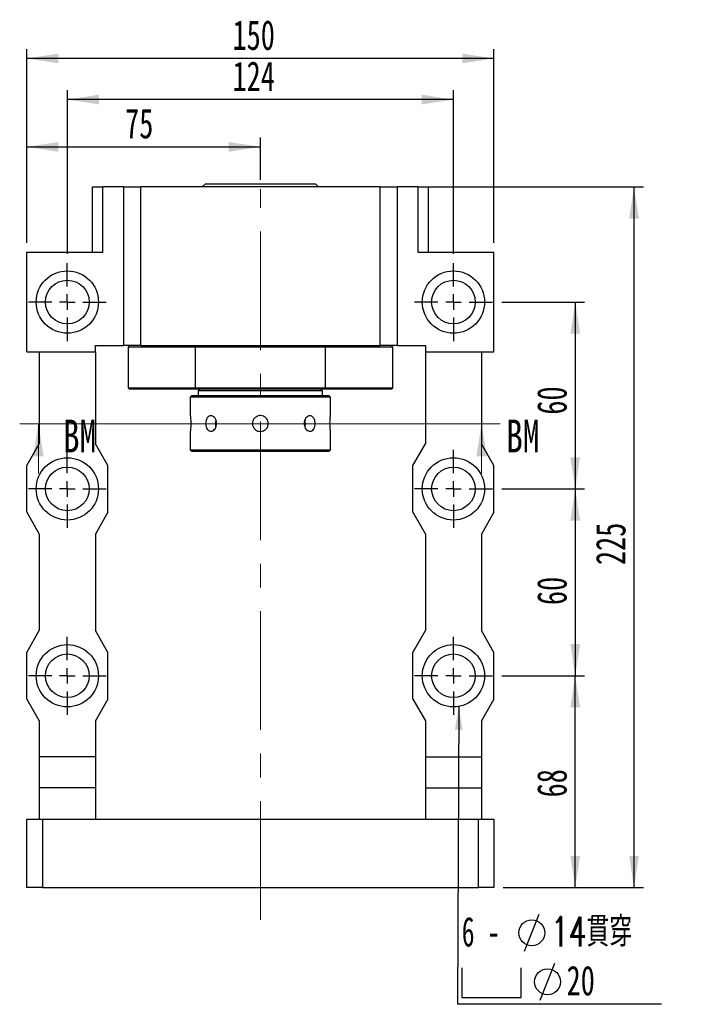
# Paper-space layout 'MBCS25W-G' of a CAD drawing. Header units: millimetres. Extents: x 30 to 286, y 8 to 200.
# Tile 2 of 5: x 32 to 105, y 95 to 200. Entities that reach past the tile are written whole.
import ezdxf

# ---------------------------------------------------------------- set-up
doc = ezdxf.new("R2010")
doc.units = ezdxf.units.MM
doc.linetypes.add('CENTERX2', pattern=[20.32, 12.7, -2.54, 2.54, -2.54])
doc.layers.add('圖層0', color=7, linetype='Continuous')
doc.styles.add('SLDTEXTSTYLE0', font='TXT', dxfattribs={"width": 0.7})
doc.styles.add('SLDTEXTSTYLE1', font='TXT', dxfattribs={"width": 0.7, "bigfont": 'bigfont'})
doc.styles.add('SLDTEXTSTYLE3', font='TXT', dxfattribs={"width": 0.75})
doc.styles.add('SLDTEXTSTYLE4', font='TXT', dxfattribs={"width": 0.633333})
doc.dimstyles.new('SLDDIMSTYLE2', dxfattribs={"dimtxt": 0.18, "dimasz": 2.5, "dimexe": 0, "dimexo": 0.0625, "dimgap": 0, "dimtad": 0, "dimtih": 1, "dimtoh": 1, "dimdec": 0, "dimrnd": 1e-09, "dimzin": 0, "dimdsep": 46, "dimtxsty": 'Standard', "dimsah": 1, "dimcen": 0.09, "dimadec": 0, "dimazin": 0, "dimtfac": 2.5, "dimtdec": 0, "dimtofl": 0, "dimtmove": 0, "dimatfit": 3, "dimfxl": 0, "dimfrac": 2, "dimtolj": 1, "dimtzin": 0, "dimarcsym": 0})
doc.dimstyles.new('SLDDIMSTYLE3', dxfattribs={"dimtxt": 3.389974, "dimasz": 2.5, "dimexe": 0, "dimexo": 0.0625, "dimgap": 0.847493, "dimtad": 1, "dimlfac": 3, "dimrnd": 1e-09, "dimzin": 12, "dimdsep": 46, "dimtxsty": 'SLDTEXTSTYLE0', "dimsah": 1, "dimcen": 0.09, "dimadec": 0, "dimazin": 3, "dimtfac": 1, "dimtofl": 0, "dimtmove": 0, "dimatfit": 3, "dimfxl": 0, "dimfrac": 2, "dimtolj": 1, "dimtzin": 12, "dimarcsym": 0})

# ---------------------------------------------------------------- blocks, each defined once
blk = doc.blocks.new('_D_21')
at = {"layer": '圖層0', "color": 7}
for p, q in [((32.37, 176.52), (32.37, 187.8)), ((57.37, 183.26), (57.37, 187.8)), ((32.37, 186.8), (57.37, 186.8))]:
    blk.add_line(p, q, dxfattribs=at)
for points in [[(32.37, 186.8), (35.76, 186.27), (35.76, 187.32)], [(57.37, 186.8), (53.98, 187.32), (53.98, 186.27)]]:
    blk.add_solid(points, dxfattribs=at)
at = {"layer": '圖層0', "color": 7, "insert": (42.89, 190.89), "char_height": 3.175, "attachment_point": 1, "style": 'SLDTEXTSTYLE0'}
blk.add_mtext('75', dxfattribs=at)
blk = doc.blocks.new('_D_22')
at = {"layer": '圖層0', "color": 7}
for p, q in [((36.71, 175.36), (36.71, 192.86)), ((78.04, 175.36), (78.04, 192.86)), ((78.04, 191.86), (36.71, 191.86))]:
    blk.add_line(p, q, dxfattribs=at)
for points in [[(36.71, 191.86), (40.1, 191.34), (40.1, 192.38)], [(78.04, 191.86), (74.65, 192.38), (74.65, 191.34)]]:
    blk.add_solid(points, dxfattribs=at)
at = {"layer": '圖層0', "color": 7, "insert": (54.39, 195.95), "char_height": 3.175, "attachment_point": 1, "style": 'SLDTEXTSTYLE0'}
blk.add_mtext('124', dxfattribs=at)
blk = doc.blocks.new('_D_23')
at = {"layer": '圖層0', "color": 7}
for p, q in [((32.37, 176.52), (32.37, 197.26)), ((82.37, 176.52), (82.37, 197.26)), ((82.37, 196.26), (32.37, 196.26))]:
    blk.add_line(p, q, dxfattribs=at)
for points in [[(32.37, 196.26), (35.76, 195.74), (35.76, 196.78)], [(82.37, 196.26), (78.98, 196.78), (78.98, 195.74)]]:
    blk.add_solid(points, dxfattribs=at)
at = {"layer": '圖層0', "color": 7, "insert": (54.39, 200.35), "char_height": 3.175, "attachment_point": 1, "style": 'SLDTEXTSTYLE0'}
blk.add_mtext('150', dxfattribs=at)
blk = doc.blocks.new('_D_24')
at = {"layer": '圖層0', "color": 7}
for p, q in [((83.21, 170.19), (92.08, 170.19)), ((91.08, 170.19), (91.08, 150.19)), ((83.21, 150.19), (92.08, 150.19))]:
    blk.add_line(p, q, dxfattribs=at)
for points in [[(91.08, 170.19), (90.56, 166.8), (91.6, 166.8)], [(91.08, 150.19), (91.6, 153.58), (90.56, 153.58)]]:
    blk.add_solid(points, dxfattribs=at)
at = {"layer": '圖層0', "color": 7, "insert": (86.99, 158.14), "char_height": 3.175, "attachment_point": 1, "rotation": 90, "style": 'SLDTEXTSTYLE0'}
blk.add_mtext('60', dxfattribs=at)
blk = doc.blocks.new('_D_25')
at = {"layer": '圖層0', "color": 7}
for p, q in [((83.21, 150.19), (92.08, 150.19)), ((91.08, 150.19), (91.08, 130.19)), ((83.21, 130.19), (92.08, 130.19))]:
    blk.add_line(p, q, dxfattribs=at)
for points in [[(91.08, 150.19), (90.56, 146.8), (91.6, 146.8)], [(91.08, 130.19), (91.6, 133.58), (90.56, 133.58)]]:
    blk.add_solid(points, dxfattribs=at)
at = {"layer": '圖層0', "color": 7, "insert": (86.99, 137.76), "char_height": 3.175, "attachment_point": 1, "rotation": 90, "style": 'SLDTEXTSTYLE0'}
blk.add_mtext('60', dxfattribs=at)
blk = doc.blocks.new('_D_26')
at = {"layer": '圖層0', "color": 7}
for p, q in [((75.22, 182.52), (98.37, 182.52)), ((97.37, 182.52), (97.37, 107.52)), ((83.37, 107.52), (98.37, 107.52))]:
    blk.add_line(p, q, dxfattribs=at)
for points in [[(97.37, 182.52), (96.85, 179.13), (97.9, 179.13)], [(97.37, 107.52), (97.9, 110.91), (96.85, 110.91)]]:
    blk.add_solid(points, dxfattribs=at)
at = {"layer": '圖層0', "color": 7, "insert": (93.28, 142.04), "char_height": 3.175, "attachment_point": 1, "rotation": 90, "style": 'SLDTEXTSTYLE0'}
blk.add_mtext('225', dxfattribs=at)
blk = doc.blocks.new('_D_27')
at = {"layer": '圖層0', "color": 7}
for p, q in [((83.21, 130.19), (92.08, 130.19)), ((91.08, 107.52), (91.08, 130.19)), ((83.37, 107.52), (92.08, 107.52))]:
    blk.add_line(p, q, dxfattribs=at)
for points in [[(91.08, 130.19), (90.56, 126.8), (91.6, 126.8)], [(91.08, 107.52), (91.6, 110.91), (90.56, 110.91)]]:
    blk.add_solid(points, dxfattribs=at)
at = {"layer": '圖層0', "color": 7, "insert": (86.99, 117.18), "char_height": 3.175, "attachment_point": 1, "rotation": 90, "style": 'SLDTEXTSTYLE0'}
blk.add_mtext('68', dxfattribs=at)
blk = doc.blocks.new('SW_SYMBOL_HOLE_DIAM')
at = {"layer": '圖層0', "color": 0}
blk.add_line((300, 0), (700, 1000), dxfattribs=at)
blk.add_circle((500, 500), 350, dxfattribs=at)
blk = doc.blocks.new('SW_SYMBOL_HOLE_SPOT')
at = {"layer": '圖層0', "color": 0}
for p, q in [((0, 875), (0, 75)), ((1600, 75), (1600, 875)), ((0, 75), (1600, 75))]:
    blk.add_line(p, q, dxfattribs=at)
blk = doc.blocks.new('SW_NOTE_6')
at = {"layer": '圖層0', "color": 0}
blk.add_line((21.85, 0), (0, 0), dxfattribs=at)
at = {"layer": '圖層0', "color": 0, "xscale": 0.003964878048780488, "yscale": 0.003964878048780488, "zscale": 0.003964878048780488}
for name, p in [('SW_SYMBOL_HOLE_DIAM', (5.98, 5.67)), ('SW_SYMBOL_HOLE_DIAM', (7.67, 0.43)), ('SW_SYMBOL_HOLE_SPOT', (0.47, 0.43))]:
    blk.add_blockref(name, p, dxfattribs=at)
at = {"layer": '圖層0', "color": 0, "char_height": 3.175, "attachment_point": 1}
for s, insert, style in [('14\\M+18AD1\\M+190FA', (10.01, 9.36), 'SLDTEXTSTYLE1'), ('6 -', (0.47, 9.36), 'SLDTEXTSTYLE4'), ('20', (11.69, 4.13), 'SLDTEXTSTYLE0')]:
    blk.add_mtext(s, dxfattribs=dict(at, insert=insert, style=style))
blk = doc.blocks.new('SW_CENTERMARKSYMBOL_9')
at = {"layer": '圖層0', "color": 0}
for p, q in [((0, 1.67), (0, 4.17)), ((-1.67, 0), (-4.17, 0)), ((0, 0), (-0.83, 0)), ((0, 0), (0, 0.83)), ((0, 0), (0, -0.83)), ((0, 0), (0.83, 0)), ((1.67, 0), (4.17, 0)), ((0, -1.67), (0, -4.17))]:
    blk.add_line(p, q, dxfattribs=at)
blk = doc.blocks.new('SW_CENTERMARKSYMBOL_10')
at = {"layer": '圖層0', "color": 0}
for p, q in [((0, 1.67), (0, 4.17)), ((-1.67, 0), (-4.17, 0)), ((0, 0), (-0.83, 0)), ((0, 0), (0, 0.83)), ((0, 0), (0, -0.83)), ((0, 0), (0.83, 0)), ((1.67, 0), (4.17, 0)), ((0, -1.67), (0, -4.17))]:
    blk.add_line(p, q, dxfattribs=at)
blk = doc.blocks.new('SW_CENTERMARKSYMBOL_11')
at = {"layer": '圖層0', "color": 0}
for p, q in [((0, 1.67), (0, 4.17)), ((-1.67, 0), (-4.17, 0)), ((0, 0), (-0.83, 0)), ((0, 0), (0, 0.83)), ((0, 0), (0, -0.83)), ((0, 0), (0.83, 0)), ((1.67, 0), (4.17, 0)), ((0, -1.67), (0, -4.17))]:
    blk.add_line(p, q, dxfattribs=at)
blk = doc.blocks.new('SW_CENTERMARKSYMBOL_12')
at = {"layer": '圖層0', "color": 0}
for p, q in [((0, 1.67), (0, 4.17)), ((-1.67, 0), (-4.17, 0)), ((0, 0), (-0.83, 0)), ((0, 0), (0, 0.83)), ((0, 0), (0, -0.83)), ((0, 0), (0.83, 0)), ((1.67, 0), (4.17, 0)), ((0, -1.67), (0, -4.17))]:
    blk.add_line(p, q, dxfattribs=at)
blk = doc.blocks.new('SW_CENTERMARKSYMBOL_13')
at = {"layer": '圖層0', "color": 0}
for p, q in [((0, 1.67), (0, 4.17)), ((-1.67, 0), (-4.17, 0)), ((0, 0), (-0.83, 0)), ((0, 0), (0, 0.83)), ((0, 0), (0, -0.83)), ((0, 0), (0.83, 0)), ((1.67, 0), (4.17, 0)), ((0, -1.67), (0, -4.17))]:
    blk.add_line(p, q, dxfattribs=at)
blk = doc.blocks.new('SW_CENTERMARKSYMBOL_14')
at = {"layer": '圖層0', "color": 0}
for p, q in [((0, 1.67), (0, 4.17)), ((-1.67, 0), (-4.17, 0)), ((0, 0), (-0.83, 0)), ((0, 0), (0, 0.83)), ((0, 0), (0, -0.83)), ((0, 0), (0.83, 0)), ((1.67, 0), (4.17, 0)), ((0, -1.67), (0, -4.17))]:
    blk.add_line(p, q, dxfattribs=at)

psp = doc.layouts.new('MBCS25W-G')

# ---------------------------------------------------------------- linework, layer by layer
at = {"color": 7, "linetype": 'Continuous', "lineweight": 25}
for p, q in [((39.3743, 182.524), (39.3743, 175.524)), ((39.3743, 182.524), (40.5253, 182.524)), ((40.5253, 175.524), (40.5253, 182.524)), ((42.7076, 182.524), (40.5253, 182.524)), ((42.7076, 182.524), (42.7076, 165.524)), ((42.7076, 182.524), (44.5854, 182.524)), ((70.1631, 182.524), (44.5854, 182.524)), ((44.5854, 165.524), (44.5854, 182.524)), ((51.4909, 182.8573), (51.1576, 182.524)), ((51.4909, 182.8573), (60.4268, 182.8573)), ((60.4268, 182.8573), (63.2576, 182.8573)), ((63.5909, 182.524), (63.2576, 182.8573)), ((70.1631, 182.524), (70.1631, 165.524)), ((70.1631, 182.524), (72.0409, 182.524)), ((72.0409, 165.524), (72.0409, 182.524)), ((74.2233, 182.524), (72.0409, 182.524)), ((74.2233, 182.524), (74.2233, 175.524)), ((74.2233, 182.524), (75.3743, 182.524)), ((75.3743, 175.524), (75.3743, 182.524)), ((32.3743, 164.8573), (32.3743, 175.524)), ((32.3743, 175.524), (40.5253, 175.524)), ((74.2233, 175.524), (82.3743, 175.524)), ((82.3743, 164.8573), (82.3743, 175.524)), ((39.7076, 164.8573), (39.7076, 165.524)), ((39.7076, 165.524), (42.7076, 165.524)), ((44.5854, 165.524), (42.7076, 165.524)), ((43.3743, 165.524), (43.2076, 165.3573)), ((44.5854, 165.524), (70.1631, 165.524)), ((50.4481, 165.524), (50.4041, 165.3573)), ((64.3444, 165.3573), (64.3005, 165.524)), ((72.0409, 165.524), (70.1631, 165.524)), ((71.5409, 165.3573), (71.3743, 165.524)), ((72.0409, 165.524), (75.0409, 165.524)), ((75.0409, 165.524), (75.0409, 164.8573)), ((32.3743, 164.8573), (39.7076, 164.8573)), ((33.7076, 164.8573), (33.7076, 155.024)), ((39.7076, 164.8573), (39.7076, 155.024)), ((43.2076, 165.3573), (43.2076, 161.024)), ((50.4041, 165.3573), (43.2076, 165.3573)), ((64.3444, 165.3573), (50.4041, 165.3573)), ((50.4041, 165.3573), (50.4041, 161.024)), ((64.3444, 161.024), (64.3444, 165.3573)), ((71.5409, 165.3573), (64.3444, 165.3573)), ((71.5409, 161.024), (71.5409, 165.3573)), ((75.0409, 164.8573), (82.3743, 164.8573)), ((75.0409, 164.8573), (75.0409, 155.024)), ((81.0409, 164.8573), (81.0409, 155.024)), ((43.2076, 161.024), (43.3743, 160.8573)), ((43.2076, 161.024), (50.4041, 161.024)), ((50.4481, 160.8573), (43.3743, 160.8573)), ((50.0409, 160.1907), (49.8743, 160.024)), ((50.0409, 160.1907), (57.3743, 160.1907)), ((50.4041, 161.024), (64.3444, 161.024)), ((50.4041, 161.024), (50.4481, 160.8573)), ((64.3005, 160.8573), (50.4481, 160.8573)), ((50.8743, 160.8573), (50.7076, 160.6907)), ((50.7076, 160.6907), (50.7076, 160.1907)), ((57.3743, 160.6907), (50.7076, 160.6907)), ((64.0409, 160.6907), (57.3743, 160.6907)), ((57.3743, 160.1907), (64.7076, 160.1907)), ((64.0409, 160.6907), (63.8743, 160.8573)), ((64.0409, 160.1907), (64.0409, 160.6907)), ((64.3005, 160.8573), (64.3444, 161.024)), ((71.3743, 160.8573), (64.3005, 160.8573)), ((64.3444, 161.024), (71.5409, 161.024)), ((64.8743, 160.024), (64.7076, 160.1907)), ((71.3743, 160.8573), (71.5409, 161.024)), ((49.8743, 160.024), (49.8743, 158.0407)), ((57.3743, 160.024), (49.8743, 160.024)), ((64.8743, 160.024), (57.3743, 160.024)), ((64.8743, 158.03), (64.8743, 160.024)), ((49.8743, 156.3513), (49.8743, 154.3573)), ((64.8743, 154.3573), (64.8743, 156.3407)), ((32.3743, 152.6907), (33.7076, 155.024)), ((41.0409, 152.6907), (39.7076, 155.024)), ((73.7076, 152.6907), (75.0409, 155.024)), ((82.3743, 152.6907), (81.0409, 155.024)), ((49.8743, 154.3573), (50.0409, 154.1907)), ((49.8743, 154.3573), (64.8743, 154.3573)), ((64.7076, 154.1907), (50.0409, 154.1907)), ((64.7076, 154.1907), (64.8743, 154.3573)), ((32.3743, 147.6907), (32.3743, 152.6907)), ((41.0409, 147.6907), (41.0409, 152.6907)), ((73.7076, 147.6907), (73.7076, 152.6907)), ((82.3743, 147.6907), (82.3743, 152.6907)), ((32.3743, 147.6907), (33.7076, 145.3573)), ((41.0409, 147.6907), (39.7076, 145.3573)), ((73.7076, 147.6907), (75.0409, 145.3573)), ((82.3743, 147.6907), (81.0409, 145.3573)), ((33.7076, 145.3573), (33.7076, 135.024)), ((39.7076, 145.3573), (39.7076, 135.024)), ((75.0409, 145.3573), (75.0409, 135.024)), ((81.0409, 145.3573), (81.0409, 135.024)), ((32.3743, 132.6907), (33.7076, 135.024)), ((41.0409, 132.6907), (39.7076, 135.024)), ((73.7076, 132.6907), (75.0409, 135.024)), ((82.3743, 132.6907), (81.0409, 135.024)), ((32.3743, 127.6907), (32.3743, 132.6907)), ((41.0409, 127.6907), (41.0409, 132.6907)), ((73.7076, 127.6907), (73.7076, 132.6907)), ((82.3743, 127.6907), (82.3743, 132.6907)), ((32.3743, 127.6907), (33.7076, 125.3573)), ((41.0409, 127.6907), (39.7076, 125.3573)), ((73.7076, 127.6907), (75.0409, 125.3573)), ((82.3743, 127.6907), (81.0409, 125.3573)), ((33.7076, 125.3573), (33.7076, 121.524)), ((39.7076, 125.3573), (39.7076, 121.524)), ((75.0409, 125.3573), (75.0409, 121.524)), ((81.0409, 125.3573), (81.0409, 121.524)), ((39.7076, 121.524), (33.7076, 121.524)), ((33.7076, 121.524), (33.7076, 118.1907)), ((39.7076, 121.524), (39.7076, 118.1907)), ((75.0409, 121.524), (81.0409, 121.524)), ((75.0409, 121.524), (75.0409, 118.1907)), ((81.0409, 121.524), (81.0409, 118.1907)), ((39.7076, 118.1907), (33.7076, 118.1907)), ((33.7076, 118.1907), (33.7076, 114.8573)), ((39.7076, 118.1907), (39.7076, 114.8573)), ((75.0409, 118.1907), (81.0409, 118.1907)), ((75.0409, 118.1907), (75.0409, 114.8573)), ((81.0409, 118.1907), (81.0409, 114.8573)), ((32.3743, 107.524), (32.3743, 114.8573)), ((32.3743, 114.8573), (34.0409, 114.8573)), ((34.0409, 114.8573), (34.0409, 107.524)), ((34.0409, 114.8573), (80.7076, 114.8573)), ((80.7076, 107.524), (80.7076, 114.8573)), ((80.7076, 114.8573), (82.3743, 114.8573)), ((82.3743, 114.8573), (82.3743, 107.524)), ((34.0409, 107.524), (32.3743, 107.524)), ((34.0409, 107.524), (80.7076, 107.524)), ((82.3743, 107.524), (80.7076, 107.524))]:
    psp.add_line(p, q, dxfattribs=at)
at = {"color": 7, "linetype": 'Continuous', "lineweight": 18}
for p, q in [((83.0568, 157.169), (31.6078, 157.169)), ((33.6078, 151.849), (33.6078, 157.169)), ((81.0568, 151.849), (81.0568, 157.169))]:
    psp.add_line(p, q, dxfattribs=at)
at = {"color": 7, "linetype": 'Continuous', "lineweight": 25, "flags": 128}
for points in [[(62.1393, 156.8052), (62.18, 156.945), (62.2062, 157.1907)], [(62.2062, 157.1907), (62.18, 157.4363), (62.1401, 157.574)]]:
    psp.add_lwpolyline(points, dxfattribs=at)
at = {"color": 7, "linetype": 'Continuous', "lineweight": 25}
for centre, radius in [((36.7076, 170.1907), 3.3333), ((78.0409, 170.1907), 3.3333), ((36.7076, 170.1907), 2.3333), ((78.0409, 170.1907), 2.3333), ((36.7076, 150.1907), 3.3333), ((78.0409, 150.1907), 3.3333), ((36.7076, 150.1907), 2.3333), ((78.0409, 150.1907), 2.3333), ((36.7076, 130.1907), 3.3333), ((78.0409, 130.1907), 3.3333), ((36.7076, 130.1907), 2.3333), ((78.0409, 130.1907), 2.3333)]:
    psp.add_circle(centre, radius, dxfattribs=at)
psp.add_arc((53.6675, 157.1907), 1.1263, 160.302829, 199.95961, dxfattribs=at)
for points, knots in [([(49.8743, 158.0407), (49.8753, 158.0313), (49.8775, 158.0126), (49.8927, 157.8672), (49.9096, 157.6524), (49.9219, 157.3834), (49.9238, 157.0934), (49.9147, 156.8154), (49.8983, 156.5777), (49.8826, 156.4146), (49.8738, 156.3365), (49.8751, 156.3483), (49.8754, 156.3513)], [0, 0, 0, 0, 0.10690379, 0.21379079, 0.32110441, 0.42870802, 0.53584536, 0.6424861, 0.74937456, 0.85686896, 0.96438303, 1, 1, 1, 1]), ([(52.693, 157.1907), (52.6858, 157.0973), (52.6714, 156.9105), (52.5602, 156.6617), (52.3998, 156.4719), (52.205, 156.3626), (52.0027, 156.3469), (51.8159, 156.4256), (51.663, 156.5897), (51.5574, 156.8218), (51.5079, 157.0958), (51.518, 157.3799), (51.5865, 157.6421), (51.7087, 157.8542), (51.8751, 157.9923), (52.07, 158.0399), (52.2719, 157.9921), (52.4577, 157.8548), (52.6026, 157.643), (52.6816, 157.4086), (52.6898, 157.2528), (52.693, 157.1907)], [0, 0, 0, 0, 0.05346259, 0.10691772, 0.16058002, 0.21437972, 0.26795467, 0.32129537, 0.37475351, 0.42849928, 0.48225817, 0.53572899, 0.58906349, 0.64262249, 0.6964187, 0.75009531, 0.80348411, 0.85686331, 0.91052498, 0.96432506, 1, 1, 1, 1]), ([(57.3743, 156.3407), (57.279, 156.35), (57.0885, 156.3687), (56.8348, 156.5141), (56.6411, 156.7289), (56.5297, 156.9979), (56.5136, 157.2879), (56.5938, 157.5662), (56.7611, 157.8025), (56.9978, 157.9709), (57.2773, 158.0515), (57.567, 158.0351), (57.8345, 157.9243), (58.0509, 157.7315), (58.1918, 157.4773), (58.2405, 157.1906), (58.1918, 156.9049), (58.052, 156.6511), (57.8361, 156.4586), (57.5969, 156.3555), (57.4378, 156.3449), (57.3743, 156.3407)], [0, 0, 0, 0, 0.05345476, 0.10690113, 0.1605615, 0.21436619, 0.2679368, 0.32126003, 0.37470788, 0.42845742, 0.48221734, 0.53568104, 0.58900453, 0.64255713, 0.69635783, 0.75003541, 0.80340968, 0.85677336, 0.91043475, 0.96423928, 1, 1, 1, 1]), ([(63.234, 157.1907), (63.2282, 157.0973), (63.2168, 156.9105), (63.1263, 156.6617), (62.9889, 156.4719), (62.8107, 156.3626), (62.6109, 156.3469), (62.4118, 156.4256), (62.2369, 156.5897), (62.1091, 156.8218), (62.0471, 157.0958), (62.0599, 157.3799), (62.145, 157.6421), (62.2903, 157.8542), (62.4765, 157.9923), (62.6791, 158.0399), (62.8733, 157.9921), (63.0394, 157.8548), (63.1612, 157.643), (63.2249, 157.4086), (63.2314, 157.2528), (63.234, 157.1907)], [0, 0, 0, 0, 0.05346259, 0.10691772, 0.16058002, 0.21437972, 0.26795467, 0.32129537, 0.37475351, 0.42849928, 0.48225817, 0.53572899, 0.58906349, 0.64262249, 0.6964187, 0.75009531, 0.80348411, 0.85686331, 0.91052498, 0.96432506, 1, 1, 1, 1]), ([(64.8743, 156.3407), (64.8732, 156.35), (64.871, 156.3687), (64.8558, 156.5141), (64.8389, 156.7289), (64.8266, 156.9979), (64.8247, 157.2879), (64.8338, 157.5659), (64.8502, 157.8036), (64.8659, 157.9667), (64.8747, 158.0448), (64.8734, 158.033), (64.8731, 158.03)], [0, 0, 0, 0, 0.10690381, 0.21379082, 0.32110585, 0.42870947, 0.53584496, 0.64248571, 0.74937571, 0.85686904, 0.96438313, 1, 1, 1, 1])]:
    psp.add_open_spline(points, degree=3, knots=knots, dxfattribs=at)
at = {"color": 7, "linetype": 'Continuous', "lineweight": 18}
for points in [[(33.6078, 157.169), (33.0478, 153.669), (34.1678, 153.669)], [(81.0568, 157.169), (80.4968, 153.669), (81.6168, 153.669)]]:
    psp.add_solid(points, dxfattribs=at)
at = {"layer": '圖層0', "color": 7, "linetype": 'CENTERX2', "lineweight": 18}
psp.add_line((57.3743, 104.0828), (57.3743, 182.2578), dxfattribs=at)

# ---------------------------------------------------------------- block references
at = {"layer": '圖層0', "color": 7}
for name, p in [('SW_CENTERMARKSYMBOL_10', (36.7076, 170.1907)), ('SW_CENTERMARKSYMBOL_9', (78.0409, 170.1907)), ('SW_CENTERMARKSYMBOL_11', (36.7076, 150.1907)), ('SW_CENTERMARKSYMBOL_12', (78.0409, 150.1907)), ('SW_CENTERMARKSYMBOL_14', (36.7076, 130.1907)), ('SW_CENTERMARKSYMBOL_13', (78.0409, 130.1907)), ('SW_NOTE_6', (78.4642, 95.0321))]:
    psp.add_blockref(name, p, dxfattribs=at)

# ---------------------------------------------------------------- texts
at = {"color": 7, "linetype": 'Continuous', "char_height": 3.5, "attachment_point": 1, "style": 'SLDTEXTSTYLE3'}
for insert in [(36.2373, 157.6012), (83.6864, 157.6012)]:
    psp.add_mtext('BM', dxfattribs=dict(at, insert=insert))

# ---------------------------------------------------------------- dimensions: what is measured, and where the dimension line sits
at = {"layer": '圖層0', "color": 7}
for base, p1, p2, picture, middle in [((32.3743, 196.2588), (82.3743, 175.524), (32.3743, 175.524), '_D_23', (57.3743, 196.2588)), ((36.7076, 191.8615), (78.0409, 174.3573), (36.7076, 174.3573), '_D_22', (57.3743, 191.8615)), ((57.3743, 186.7951), (32.3743, 175.524), (57.3743, 182.2578), '_D_21', (44.8743, 186.7951))]:
    dim = psp.add_linear_dim(base=base, p1=p1, p2=p2, dimstyle='SLDDIMSTYLE3', dxfattribs=at)
    dim.commit()
    dim.dimension.update_dxf_attribs({"geometry": picture, "text_midpoint": middle, "dimtype": 160})
for base, p1, p2, picture, middle in [((97.3743, 107.524), (74.2233, 182.524), (82.3743, 107.524), '_D_26', (97.3743, 145.024)), ((91.0783, 150.1907), (82.2076, 170.1907), (82.2076, 150.1907), '_D_24', (91.0783, 160.1289)), ((91.0783, 130.1907), (82.2076, 150.1907), (82.2076, 130.1907), '_D_25', (91.0783, 139.7519)), ((91.0783, 130.1907), (82.3743, 107.524), (82.2076, 130.1907), '_D_27', (91.0783, 119.1702))]:
    dim = psp.add_linear_dim(base=base, p1=p1, p2=p2, angle=90, dimstyle='SLDDIMSTYLE3', dxfattribs=at)
    dim.commit()
    dim.dimension.update_dxf_attribs({"geometry": picture, "text_midpoint": middle, "dimtype": 160})

# ---------------------------------------------------------------- leaders
psp.add_leader([(78.6135, 126.9069), (78.4642, 95.0321)], dimstyle='SLDDIMSTYLE2', dxfattribs=at)

doc.saveas('drawing.dxf')
